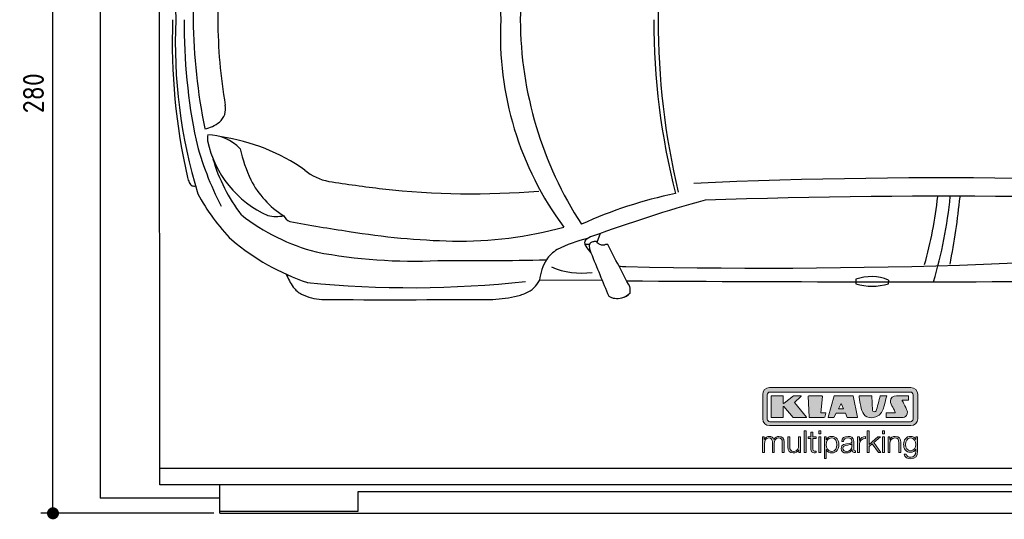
# Model space of a CAD drawing. Header units: millimetres. Extents: x 705 to 7297, y 2378 to 5770.
# Tile 1 of 3: x 705 to 3988, y 2417 to 4082. Entities that reach past the tile are written whole.
import ezdxf

# ---------------------------------------------------------------- set-up
doc = ezdxf.new("R2010")
doc.units = ezdxf.units.MM
doc.layers.get('0').update_dxf_attribs({"lineweight": 25})
for name, color, linetype, lineweight in [('4', 3, 'Continuous', 25), ('AM_0', 7, 'Continuous', 25), ('Car', 10, 'Continuous', 25)]:
    doc.layers.add(name, color=color, linetype=linetype, lineweight=lineweight)
doc.layers.add('Logo', color=7, linetype='Continuous')
doc.styles.get("Standard").update_dxf_attribs({"font": 'ISOCP.SHX'})
doc.dimstyles.new('GEN-ISO$0', dxfattribs={"dimscale": 20, "dimtxt": 3.5, "dimasz": 2, "dimexe": 2, "dimexo": 1, "dimgap": 1.5, "dimtad": 1, "dimdec": 1, "dimlfac": 0.1, "dimdsep": 46, "dimtxsty": 'Standard', "dimblk": 'PUNKT', "dimcen": 2, "dimclrd": 256, "dimclre": 256, "dimclrt": 2, "dimadec": 0, "dimazin": 0, "dimtp": 0.1, "dimtm": 0.1, "dimtfac": 0.71, "dimtdec": 1, "dimtmove": 2, "dimatfit": 3, "dimldrblk": 'PUNKT', "dimfxl": 1, "dimtolj": 1, "dimarcsym": 0})

# ---------------------------------------------------------------- blocks, each defined once
blk = doc.blocks.new('PUNKT')
at = {"layer": '4', "color": 0, "linetype": 'ByBlock'}
blk.add_line((-0.5, 0), (-1, 0), dxfattribs=at)
at = {"layer": '4', "color": 0, "linetype": 'ByBlock', "const_width": 0.5}
blk.add_lwpolyline([(-0.25, 0, 1), (0.25, 0, 1)], format="xyb", close=True, dxfattribs=at)
blk = doc.blocks.new('*D4')
at = {"layer": '4', "lineweight": -2, "transparency": 16777216}
for p, q in [((1352.8, 5237.3), (775.9, 5237.3)), ((815.9, 2477.3), (815.9, 5197.3)), ((1352.8, 2437.3), (775.9, 2437.3))]:
    blk.add_line(p, q, dxfattribs=at)
at = {"layer": 'DEFPOINTS', "color": 0, "transparency": 16777216}
for p in [(815.9, 5237.3), (1372.8, 5237.3), (1372.8, 2437.3)]:
    blk.add_point(p, dxfattribs=at)
at = {"layer": '4', "lineweight": -2, "transparency": 16777216, "xscale": 40, "yscale": 40, "zscale": 40}
for p, rotation in [((815.9, 5237.3), 90), ((815.9, 2437.3), 270)]:
    blk.add_blockref('PUNKT', p, dxfattribs=dict(at, rotation=rotation))
at = {"layer": '4', "color": 2, "transparency": 16777216, "insert": (750.8, 3837.3), "char_height": 70, "attachment_point": 5, "rotation": 90}
blk.add_mtext('\\A1;280', dxfattribs=at)
blk = doc.blocks.new('KLAUS')
at = {"layer": 'Logo', "true_color": 0x7b7b7a}
h = blk.add_hatch(color=8, dxfattribs=at)
h.dxf.hatch_style = 2
edge = h.paths.add_edge_path()
edge.add_spline(control_points=[(3.6, 29.09), (2.88, 29.09), (2.3, 28.51), (2.3, 27.8), (2.3, 27.8), (2.3, 16.11), (2.3, 16.11), (2.3, 15.39), (2.88, 14.81), (3.6, 14.81), (3.6, 14.81), (71.16, 14.81), (71.16, 14.81), (71.88, 14.81), (72.46, 15.39), (72.46, 16.11), (72.46, 16.11), (72.46, 27.8), (72.46, 27.8), (72.46, 28.51), (71.88, 29.09), (71.16, 29.09), (71.16, 29.09), (3.6, 29.09), (3.6, 29.09), (3.6, 29.09), (3.6, 29.09), (3.6, 29.09)], knot_values=[0, 0, 0, 0, 1, 1, 1, 2, 2, 2, 3, 3, 3, 4, 4, 4, 5, 5, 5, 6, 6, 6, 7, 7, 7, 8, 8, 8, 9, 9, 9, 9], degree=3, periodic=0)
edge = h.paths.add_edge_path()
edge.add_spline(control_points=[(3.35, 31.23), (3.35, 31.23), (71.47, 31.23), (71.47, 31.23), (73.26, 31.23), (74.71, 29.77), (74.71, 27.99), (74.71, 27.99), (74.71, 16.17), (74.71, 16.17), (74.71, 14.38), (73.26, 12.93), (71.47, 12.93), (71.47, 12.93), (3.35, 12.93), (3.35, 12.93), (1.56, 12.93), (0.11, 14.38), (0.11, 16.17), (0.11, 16.17), (0.11, 27.99), (0.11, 27.99), (0.11, 29.77), (1.56, 31.23), (3.35, 31.23), (3.35, 31.23), (3.35, 31.23), (3.35, 31.23)], knot_values=[0, 0, 0, 0, 1, 1, 1, 2, 2, 2, 3, 3, 3, 4, 4, 4, 5, 5, 5, 6, 6, 6, 7, 7, 7, 8, 8, 8, 9, 9, 9, 9], degree=3, periodic=0)
h = blk.add_hatch(color=8, dxfattribs=at)
h.dxf.hatch_style = 2
edge = h.paths.add_edge_path()
edge.add_spline(control_points=[(4.5, 27.33), (4.5, 27.33), (9.7, 27.33), (9.7, 27.33), (9.84, 27.33), (9.96, 27.22), (9.96, 27.08), (9.96, 27.08), (9.96, 23.69), (9.96, 23.69), (9.96, 23.69), (9.94, 23.64), (10.04, 23.59), (10.14, 23.53), (10.2, 23.57), (10.2, 23.57), (10.2, 23.57), (10.51, 23.75), (10.51, 23.75), (10.51, 23.75), (14.94, 27.33), (14.94, 27.33), (14.94, 27.33), (18.41, 27.33), (18.41, 27.33), (18.41, 27.33), (18.49, 27.33), (18.56, 27.2), (18.65, 27.04), (18.53, 26.91), (18.53, 26.91), (18.53, 26.91), (15.49, 24.11), (15.49, 24.11), (15.49, 24.11), (21.14, 17.06), (21.14, 17.06), (21.14, 17.06), (21.13, 16.91), (21.13, 16.91), (21.08, 16.84), (20.99, 16.82), (20.99, 16.82), (20.99, 16.82), (14.7, 16.82), (14.7, 16.82), (14.7, 16.82), (10.26, 22.17), (10.26, 22.17), (10.26, 22.17), (10.19, 22.24), (10.08, 22.21), (9.97, 22.18), (9.96, 22.11), (9.96, 22.11), (9.96, 22.11), (9.96, 17.08), (9.96, 17.08), (9.96, 16.94), (9.84, 16.82), (9.7, 16.82), (9.7, 16.82), (4.5, 16.82), (4.5, 16.82), (4.36, 16.82), (4.25, 16.94), (4.25, 17.08), (4.25, 17.08), (4.25, 27.08), (4.25, 27.08), (4.25, 27.22), (4.36, 27.33), (4.5, 27.33), (4.5, 27.33), (4.5, 27.33), (4.5, 27.33)], knot_values=[0, 0, 0, 0, 1, 1, 1, 2, 2, 2, 3, 3, 3, 4, 4, 4, 5, 5, 5, 6, 6, 6, 7, 7, 7, 8, 8, 8, 9, 9, 9, 10, 10, 10, 11, 11, 11, 12, 12, 12, 13, 13, 13, 14, 14, 14, 15, 15, 15, 16, 16, 16, 17, 17, 17, 18, 18, 18, 19, 19, 19, 20, 20, 20, 21, 21, 21, 22, 22, 22, 23, 23, 23, 24, 24, 24, 25, 25, 25, 25], degree=3, periodic=0)
h = blk.add_hatch(color=8, dxfattribs=at)
h.dxf.hatch_style = 2
h.paths.add_polyline_path([(22.42, 17.06), (21.97, 27.15), (22.24, 27.33), (28.55, 27.33), (28.86, 26.97), (28.01, 19.08), (30.26, 19.07), (30.44, 18.95), (30.08, 16.95), (29.49, 16.82), (22.6, 16.82)])
h = blk.add_hatch(color=8, dxfattribs=at)
h.paths.add_polyline_path([(36.52, 21.01), (38.93, 21.01), (37.87, 23.57)])
h.paths.add_polyline_path([(34.52, 27.33), (43.65, 27.33), (45.76, 16.94), (45.57, 16.82), (40.83, 16.82), (39.89, 18.95), (35.42, 18.95), (34.27, 16.82), (31.78, 16.82), (31.66, 17)])
h = blk.add_hatch(color=8, dxfattribs=at)
h.dxf.hatch_style = 2
edge = h.paths.add_edge_path()
edge.add_spline(control_points=[(52.69, 27.32), (52.69, 27.32), (52.88, 20.14), (52.88, 20.14), (53.01, 19.89), (53.2, 19.77), (53.43, 19.71), (53.91, 19.59), (54.43, 19.57), (54.64, 20.03), (55.23, 21.34), (56.27, 25.45), (56.6, 27.33), (56.6, 27.33), (59.77, 27.33), (59.77, 27.33), (58.77, 23.9), (58.56, 16.82), (52.63, 16.76), (48.72, 16.72), (48.01, 19.35), (47.27, 22.24), (46.89, 23.68), (46.54, 27.33), (46.54, 27.33), (46.54, 27.33), (52.69, 27.32), (52.69, 27.32), (52.69, 27.32), (52.69, 27.32), (52.69, 27.32)], knot_values=[0, 0, 0, 0, 1, 1, 1, 2, 2, 2, 3, 3, 3, 4, 4, 4, 5, 5, 5, 6, 6, 6, 7, 7, 7, 8, 8, 8, 9, 9, 9, 10, 10, 10, 10], degree=3, periodic=0)
h = blk.add_hatch(color=8, dxfattribs=at)
h.dxf.hatch_style = 2
edge = h.paths.add_edge_path()
edge.add_spline(control_points=[(64.46, 27.33), (64.46, 27.33), (70.31, 27.33), (70.31, 27.33), (70.31, 26.52), (70.31, 26.02), (70.31, 25.12), (70.31, 25.12), (67.3, 25.12), (67.3, 25.12), (67.24, 25.04), (67.25, 25.11), (67.25, 24.91), (67.25, 24.88), (69.73, 20.38), (69.73, 19.57), (69.73, 16.4), (67.22, 16.81), (65.9, 16.82), (65.9, 16.82), (59.59, 16.82), (59.59, 16.82), (59.59, 17.76), (59.59, 18.23), (59.59, 19.14), (59.59, 19.14), (63.75, 19.14), (63.75, 19.14), (63.82, 19.22), (63.81, 19.11), (63.81, 19.31), (63.81, 20.32), (61.58, 23.06), (61.58, 24.63), (61.58, 26.33), (62.83, 27.34), (64.46, 27.33), (64.46, 27.33), (64.46, 27.33), (64.46, 27.33)], knot_values=[0, 0, 0, 0, 1, 1, 1, 2, 2, 2, 3, 3, 3, 4, 4, 4, 5, 5, 5, 6, 6, 6, 7, 7, 7, 8, 8, 8, 9, 9, 9, 10, 10, 10, 11, 11, 11, 12, 12, 12, 13, 13, 13, 13], degree=3, periodic=0)
at = {"layer": 'Logo', "true_color": 0xef7c00}
h = blk.add_hatch(color=30, dxfattribs=at)
h.dxf.hatch_style = 2
h.paths.add_polyline_path([(20.07, 0), (20.99, 0), (20.99, 10.45), (20.07, 10.45)])
h = blk.add_hatch(color=30, dxfattribs=at)
h.dxf.hatch_style = 2
edge = h.paths.add_edge_path()
edge.add_spline(control_points=[(24.22, 9.82), (24.22, 9.82), (23.3, 9.82), (23.3, 9.82), (23.3, 9.82), (23.3, 7.55), (23.3, 7.55), (23.3, 7.55), (21.98, 7.55), (21.98, 7.55), (21.98, 7.55), (21.98, 6.78), (21.98, 6.78), (21.98, 6.78), (23.3, 6.78), (23.3, 6.78), (23.3, 6.78), (23.3, 1.61), (23.3, 1.61), (23.28, 0.32), (23.71, -0.09), (24.94, -0.09), (25.22, -0.09), (25.48, -0.06), (25.76, -0.06), (25.76, -0.06), (25.76, 0.73), (25.76, 0.73), (25.5, 0.7), (25.23, 0.69), (24.97, 0.69), (24.31, 0.73), (24.22, 1.08), (24.22, 1.68), (24.22, 1.68), (24.22, 6.78), (24.22, 6.78), (24.22, 6.78), (25.76, 6.78), (25.76, 6.78), (25.76, 6.78), (25.76, 7.55), (25.76, 7.55), (25.76, 7.55), (24.22, 7.55), (24.22, 7.55), (24.22, 7.55), (24.22, 9.82), (24.22, 9.82), (24.22, 9.82), (24.22, 9.82), (24.22, 9.82)], knot_values=[0, 0, 0, 0, 1, 1, 1, 2, 2, 2, 3, 3, 3, 4, 4, 4, 5, 5, 5, 6, 6, 6, 7, 7, 7, 8, 8, 8, 9, 9, 9, 10, 10, 10, 11, 11, 11, 12, 12, 12, 13, 13, 13, 14, 14, 14, 15, 15, 15, 16, 16, 16, 17, 17, 17, 17], degree=3, periodic=0)
h = blk.add_hatch(color=30, dxfattribs=at)
h.paths.add_polyline_path([(27.1, 0), (28.03, 0), (28.03, 7.55), (27.1, 7.55)])
h.paths.add_polyline_path([(27.1, 8.98), (28.03, 8.98), (28.03, 10.45), (27.1, 10.45)])
h = blk.add_hatch(color=30, dxfattribs=at)
h.dxf.hatch_style = 2
h.paths.add_polyline_path([(50.4, 0), (51.32, 0), (51.32, 2.87), (52.82, 4.11), (55.8, 0), (56.96, 0), (53.52, 4.76), (56.74, 7.55), (55.51, 7.55), (51.32, 3.89), (51.32, 10.45), (50.4, 10.45)])
h = blk.add_hatch(color=30, dxfattribs=at)
h.paths.add_polyline_path([(57.74, 0), (58.66, 0), (58.66, 7.55), (57.74, 7.55)])
h.paths.add_polyline_path([(57.74, 8.98), (58.66, 8.98), (58.66, 10.45), (57.74, 10.45)])
h = blk.add_hatch(color=30, dxfattribs=at)
h.dxf.hatch_style = 2
edge = h.paths.add_edge_path()
edge.add_spline(control_points=[(0, 0), (0, 0), (0.92, 0), (0.92, 0), (0.92, 0), (0.92, 4.22), (0.92, 4.22), (0.94, 5.8), (1.58, 7), (3.18, 7), (4.35, 7), (4.77, 6.15), (4.76, 5.12), (4.76, 5.12), (4.76, 0), (4.76, 0), (4.76, 0), (5.68, 0), (5.68, 0), (5.68, 0), (5.68, 4.27), (5.68, 4.27), (5.68, 5.68), (6.14, 7), (7.73, 7), (9.05, 7), (9.52, 6.32), (9.52, 5.08), (9.52, 5.08), (9.52, 0), (9.52, 0), (9.52, 0), (10.44, 0), (10.44, 0), (10.44, 0), (10.44, 5.12), (10.44, 5.12), (10.44, 6.91), (9.59, 7.77), (7.94, 7.77), (6.94, 7.77), (5.99, 7.29), (5.54, 6.3), (5.26, 7.29), (4.36, 7.77), (3.37, 7.77), (2.17, 7.77), (1.38, 7.19), (0.89, 6.28), (0.89, 6.28), (0.85, 6.28), (0.85, 6.28), (0.85, 6.28), (0.85, 7.55), (0.85, 7.55), (0.85, 7.55), (0, 7.55), (0, 7.55), (0, 7.55), (0, 0), (0, 0), (0, 0), (0, 0), (0, 0)], knot_values=[0, 0, 0, 0, 1, 1, 1, 2, 2, 2, 3, 3, 3, 4, 4, 4, 5, 5, 5, 6, 6, 6, 7, 7, 7, 8, 8, 8, 9, 9, 9, 10, 10, 10, 11, 11, 11, 12, 12, 12, 13, 13, 13, 14, 14, 14, 15, 15, 15, 16, 16, 16, 17, 17, 17, 18, 18, 18, 19, 19, 19, 20, 20, 20, 21, 21, 21, 21], degree=3, periodic=0)
h = blk.add_hatch(color=30, dxfattribs=at)
h.dxf.hatch_style = 2
edge = h.paths.add_edge_path()
edge.add_spline(control_points=[(18.31, 7.55), (18.31, 7.55), (17.39, 7.55), (17.39, 7.55), (17.39, 7.55), (17.39, 3.59), (17.39, 3.59), (17.39, 2.05), (16.7, 0.56), (15.12, 0.56), (13.66, 0.56), (13.15, 1.27), (13.1, 2.64), (13.1, 2.64), (13.1, 7.55), (13.1, 7.55), (13.1, 7.55), (12.18, 7.55), (12.18, 7.55), (12.18, 7.55), (12.18, 2.65), (12.18, 2.65), (12.18, 0.89), (12.93, -0.22), (14.83, -0.22), (15.96, -0.22), (16.95, 0.35), (17.44, 1.36), (17.44, 1.36), (17.47, 1.36), (17.47, 1.36), (17.47, 1.36), (17.47, 0), (17.47, 0), (17.47, 0), (18.31, 0), (18.31, 0), (18.31, 0), (18.31, 7.55), (18.31, 7.55), (18.31, 7.55), (18.31, 7.55), (18.31, 7.55)], knot_values=[0, 0, 0, 0, 1, 1, 1, 2, 2, 2, 3, 3, 3, 4, 4, 4, 5, 5, 5, 6, 6, 6, 7, 7, 7, 8, 8, 8, 9, 9, 9, 10, 10, 10, 11, 11, 11, 12, 12, 12, 13, 13, 13, 14, 14, 14, 14], degree=3, periodic=0)
h = blk.add_hatch(color=30, dxfattribs=at)
edge = h.paths.add_edge_path()
edge.add_spline(control_points=[(35.84, 3.78), (35.84, 2.21), (35.12, 0.56), (33.37, 0.56), (31.4, 0.56), (30.72, 2.21), (30.72, 3.78), (30.72, 5.49), (31.33, 7), (33.37, 7), (35.12, 7), (35.84, 5.34), (35.84, 3.78), (35.84, 3.78), (35.84, 3.78), (35.84, 3.78)], knot_values=[0, 0, 0, 0, 1, 1, 1, 2, 2, 2, 3, 3, 3, 4, 4, 4, 5, 5, 5, 5], degree=3, periodic=0)
edge = h.paths.add_edge_path()
edge.add_spline(control_points=[(29.79, -2.8), (29.79, -2.8), (30.72, -2.8), (30.72, -2.8), (30.72, -2.8), (30.72, 1.43), (30.72, 1.43), (30.72, 1.43), (30.74, 1.43), (30.74, 1.43), (31.14, 0.35), (32.24, -0.22), (33.37, -0.22), (35.66, -0.22), (36.76, 1.64), (36.76, 3.78), (36.76, 5.91), (35.66, 7.77), (33.37, 7.77), (32.15, 7.77), (31.1, 7.14), (30.67, 6.12), (30.67, 6.12), (30.64, 6.12), (30.64, 6.12), (30.64, 6.12), (30.64, 7.55), (30.64, 7.55), (30.64, 7.55), (29.79, 7.55), (29.79, 7.55), (29.79, 7.55), (29.79, -2.8), (29.79, -2.8), (29.79, -2.8), (29.79, -2.8), (29.79, -2.8)], knot_values=[0, 0, 0, 0, 1, 1, 1, 2, 2, 2, 3, 3, 3, 4, 4, 4, 5, 5, 5, 6, 6, 6, 7, 7, 7, 8, 8, 8, 9, 9, 9, 10, 10, 10, 11, 11, 11, 12, 12, 12, 12], degree=3, periodic=0)
h = blk.add_hatch(color=30, dxfattribs=at)
edge = h.paths.add_edge_path()
edge.add_spline(control_points=[(43.03, 2.93), (43.04, 1.45), (41.8, 0.56), (40.39, 0.56), (39.53, 0.56), (38.71, 1.13), (38.71, 2.05), (38.71, 3.53), (40.66, 3.51), (42.22, 3.79), (42.47, 3.84), (42.88, 3.91), (43, 4.13), (43, 4.13), (43.03, 4.13), (43.03, 4.13), (43.03, 4.13), (43.03, 2.93), (43.03, 2.93), (43.03, 2.93), (43.03, 2.93), (43.03, 2.93)], knot_values=[0, 0, 0, 0, 1, 1, 1, 2, 2, 2, 3, 3, 3, 4, 4, 4, 5, 5, 5, 6, 6, 6, 7, 7, 7, 7], degree=3, periodic=0)
edge = h.paths.add_edge_path()
edge.add_spline(control_points=[(39.03, 5.24), (39.06, 6.47), (39.91, 7), (41.05, 7), (42.14, 7), (43.03, 6.69), (43.03, 5.45), (43.03, 4.61), (42.6, 4.51), (41.84, 4.42), (39.85, 4.19), (37.79, 4.11), (37.79, 1.99), (37.79, 0.47), (38.93, -0.22), (40.32, -0.22), (41.77, -0.22), (42.43, 0.34), (43.07, 1.32), (43.07, 1.32), (43.1, 1.32), (43.1, 1.32), (43.1, 0.53), (43.25, 0), (44.19, 0), (44.43, 0), (44.58, 0.01), (44.79, 0.06), (44.79, 0.06), (44.79, 0.83), (44.79, 0.83), (44.71, 0.81), (44.6, 0.78), (44.49, 0.78), (44.13, 0.78), (43.95, 0.98), (43.95, 1.33), (43.95, 1.33), (43.95, 5.34), (43.95, 5.34), (43.95, 7.36), (42.5, 7.77), (41.17, 7.77), (39.44, 7.77), (38.2, 7.01), (38.11, 5.24), (38.11, 5.24), (39.03, 5.24), (39.03, 5.24), (39.03, 5.24), (39.03, 5.24), (39.03, 5.24)], knot_values=[0, 0, 0, 0, 1, 1, 1, 2, 2, 2, 3, 3, 3, 4, 4, 4, 5, 5, 5, 6, 6, 6, 7, 7, 7, 8, 8, 8, 9, 9, 9, 10, 10, 10, 11, 11, 11, 12, 12, 12, 13, 13, 13, 14, 14, 14, 15, 15, 15, 16, 16, 16, 17, 17, 17, 17], degree=3, periodic=0)
h = blk.add_hatch(color=30, dxfattribs=at)
h.dxf.hatch_style = 2
edge = h.paths.add_edge_path()
edge.add_spline(control_points=[(45.79, 0), (45.79, 0), (46.71, 0), (46.71, 0), (46.71, 0), (46.71, 4.03), (46.71, 4.03), (46.71, 5.59), (47.85, 6.82), (49.52, 6.73), (49.52, 6.73), (49.52, 7.66), (49.52, 7.66), (48.16, 7.72), (47.14, 7), (46.67, 5.78), (46.67, 5.78), (46.64, 5.78), (46.64, 5.78), (46.64, 5.78), (46.64, 7.55), (46.64, 7.55), (46.64, 7.55), (45.79, 7.55), (45.79, 7.55), (45.79, 7.55), (45.79, 0), (45.79, 0), (45.79, 0), (45.79, 0), (45.79, 0)], knot_values=[0, 0, 0, 0, 1, 1, 1, 2, 2, 2, 3, 3, 3, 4, 4, 4, 5, 5, 5, 6, 6, 6, 7, 7, 7, 8, 8, 8, 9, 9, 9, 10, 10, 10, 10], degree=3, periodic=0)
h = blk.add_hatch(color=30, dxfattribs=at)
h.dxf.hatch_style = 2
edge = h.paths.add_edge_path()
edge.add_spline(control_points=[(60.41, 0), (60.41, 0), (61.33, 0), (61.33, 0), (61.33, 0), (61.33, 4.41), (61.33, 4.41), (61.36, 5.89), (62.24, 7), (63.7, 7), (65.2, 7), (65.62, 6.02), (65.62, 4.71), (65.62, 4.71), (65.62, 0), (65.62, 0), (65.62, 0), (66.54, 0), (66.54, 0), (66.54, 0), (66.54, 4.86), (66.54, 4.86), (66.54, 6.66), (65.9, 7.77), (63.78, 7.77), (62.71, 7.77), (61.7, 7.16), (61.36, 6.25), (61.36, 6.25), (61.33, 6.25), (61.33, 6.25), (61.33, 6.25), (61.33, 7.55), (61.33, 7.55), (61.33, 7.55), (60.41, 7.55), (60.41, 7.55), (60.41, 7.55), (60.41, 0), (60.41, 0), (60.41, 0), (60.41, 0), (60.41, 0)], knot_values=[0, 0, 0, 0, 1, 1, 1, 2, 2, 2, 3, 3, 3, 4, 4, 4, 5, 5, 5, 6, 6, 6, 7, 7, 7, 8, 8, 8, 9, 9, 9, 10, 10, 10, 11, 11, 11, 12, 12, 12, 13, 13, 13, 14, 14, 14, 14], degree=3, periodic=0)
h = blk.add_hatch(color=30, dxfattribs=at)
edge = h.paths.add_edge_path()
edge.add_spline(control_points=[(71.32, 0.86), (69.62, 0.86), (68.83, 2.34), (68.83, 3.86), (68.83, 5.43), (69.56, 7), (71.32, 7), (73.06, 7), (73.75, 5.34), (73.75, 3.86), (73.75, 2.33), (72.91, 0.86), (71.32, 0.86), (71.32, 0.86), (71.32, 0.86), (71.32, 0.86)], knot_values=[0, 0, 0, 0, 1, 1, 1, 2, 2, 2, 3, 3, 3, 4, 4, 4, 5, 5, 5, 5], degree=3, periodic=0)
edge = h.paths.add_edge_path()
edge.add_spline(control_points=[(74.67, 7.55), (74.67, 7.55), (73.75, 7.55), (73.75, 7.55), (73.75, 7.55), (73.75, 6.25), (73.75, 6.25), (73.75, 6.25), (73.72, 6.25), (73.72, 6.25), (73.35, 7.09), (72.41, 7.77), (71.32, 7.77), (69.13, 7.77), (67.9, 6.05), (67.9, 3.97), (67.9, 1.82), (68.9, 0.09), (71.32, 0.09), (72.4, 0.09), (73.29, 0.72), (73.72, 1.64), (73.72, 1.64), (73.75, 1.64), (73.75, 1.64), (73.75, 1.64), (73.75, 0.61), (73.75, 0.61), (73.75, -1.23), (73.01, -2.24), (71.32, -2.24), (70.29, -2.24), (69.31, -1.85), (69.1, -0.73), (69.1, -0.73), (68.18, -0.73), (68.18, -0.73), (68.31, -2.34), (69.81, -3.02), (71.32, -3.02), (73.79, -3.02), (74.65, -1.64), (74.67, 0.61), (74.67, 0.61), (74.67, 7.55), (74.67, 7.55), (74.67, 7.55), (74.67, 7.55), (74.67, 7.55)], knot_values=[0, 0, 0, 0, 1, 1, 1, 2, 2, 2, 3, 3, 3, 4, 4, 4, 5, 5, 5, 6, 6, 6, 7, 7, 7, 8, 8, 8, 9, 9, 9, 10, 10, 10, 11, 11, 11, 12, 12, 12, 13, 13, 13, 14, 14, 14, 15, 15, 15, 16, 16, 16, 16], degree=3, periodic=0)
at = {"layer": 'Logo', "lineweight": 0}
for points in [[(22.42, 17.06), (21.97, 27.15), (22.24, 27.33), (28.55, 27.33), (28.86, 26.97), (28.01, 19.08), (30.26, 19.07), (30.44, 18.95), (30.08, 16.95), (29.49, 16.82), (22.6, 16.82), (22.42, 17.06), (22.42, 17.06)], [(34.52, 27.33), (43.65, 27.33), (45.76, 16.94), (45.57, 16.82), (40.83, 16.82), (39.89, 18.95), (35.42, 18.95), (34.27, 16.82), (31.78, 16.82), (31.66, 17), (34.52, 27.33), (34.52, 27.33)], [(36.52, 21.01), (38.93, 21.01), (37.87, 23.57), (36.52, 21.01), (36.52, 21.01)], [(20.07, 0), (20.99, 0), (20.99, 10.45), (20.07, 10.45), (20.07, 0), (20.07, 0)], [(27.1, 8.98), (28.03, 8.98), (28.03, 10.45), (27.1, 10.45), (27.1, 8.98), (27.1, 8.98)], [(50.4, 0), (51.32, 0), (51.32, 2.87), (52.82, 4.11), (55.8, 0), (56.96, 0), (53.52, 4.76), (56.74, 7.55), (55.51, 7.55), (51.32, 3.89), (51.32, 10.45), (50.4, 10.45), (50.4, 0), (50.4, 0)], [(57.74, 8.98), (58.66, 8.98), (58.66, 10.45), (57.74, 10.45), (57.74, 8.98), (57.74, 8.98)], [(27.1, 0), (28.03, 0), (28.03, 7.55), (27.1, 7.55), (27.1, 0), (27.1, 0)], [(57.74, 0), (58.66, 0), (58.66, 7.55), (57.74, 7.55), (57.74, 0), (57.74, 0)]]:
    blk.add_lwpolyline(points, dxfattribs=at)
for points, knots in [([(3.35, 31.23), (3.35, 31.23), (71.47, 31.23), (71.47, 31.23), (73.26, 31.23), (74.71, 29.77), (74.71, 27.99), (74.71, 27.99), (74.71, 16.17), (74.71, 16.17), (74.71, 14.38), (73.26, 12.93), (71.47, 12.93), (71.47, 12.93), (3.35, 12.93), (3.35, 12.93), (1.56, 12.93), (0.11, 14.38), (0.11, 16.17), (0.11, 16.17), (0.11, 27.99), (0.11, 27.99), (0.11, 29.77), (1.56, 31.23), (3.35, 31.23), (3.35, 31.23), (3.35, 31.23), (3.35, 31.23)], [0, 0, 0, 0, 1, 1, 1, 2, 2, 2, 3, 3, 3, 4, 4, 4, 5, 5, 5, 6, 6, 6, 7, 7, 7, 8, 8, 8, 9, 9, 9, 9]), ([(3.6, 29.09), (2.88, 29.09), (2.3, 28.51), (2.3, 27.8), (2.3, 27.8), (2.3, 16.11), (2.3, 16.11), (2.3, 15.39), (2.88, 14.81), (3.6, 14.81), (3.6, 14.81), (71.16, 14.81), (71.16, 14.81), (71.88, 14.81), (72.46, 15.39), (72.46, 16.11), (72.46, 16.11), (72.46, 27.8), (72.46, 27.8), (72.46, 28.51), (71.88, 29.09), (71.16, 29.09), (71.16, 29.09), (3.6, 29.09), (3.6, 29.09), (3.6, 29.09), (3.6, 29.09), (3.6, 29.09)], [0, 0, 0, 0, 1, 1, 1, 2, 2, 2, 3, 3, 3, 4, 4, 4, 5, 5, 5, 6, 6, 6, 7, 7, 7, 8, 8, 8, 9, 9, 9, 9]), ([(4.5, 27.33), (4.5, 27.33), (9.7, 27.33), (9.7, 27.33), (9.84, 27.33), (9.96, 27.22), (9.96, 27.08), (9.96, 27.08), (9.96, 23.69), (9.96, 23.69), (9.96, 23.69), (9.94, 23.64), (10.04, 23.59), (10.14, 23.53), (10.2, 23.57), (10.2, 23.57), (10.2, 23.57), (10.51, 23.75), (10.51, 23.75), (10.51, 23.75), (14.94, 27.33), (14.94, 27.33), (14.94, 27.33), (18.41, 27.33), (18.41, 27.33), (18.41, 27.33), (18.49, 27.33), (18.56, 27.2), (18.65, 27.04), (18.53, 26.91), (18.53, 26.91), (18.53, 26.91), (15.49, 24.11), (15.49, 24.11), (15.49, 24.11), (21.14, 17.06), (21.14, 17.06), (21.14, 17.06), (21.13, 16.91), (21.13, 16.91), (21.08, 16.84), (20.99, 16.82), (20.99, 16.82), (20.99, 16.82), (14.7, 16.82), (14.7, 16.82), (14.7, 16.82), (10.26, 22.17), (10.26, 22.17), (10.26, 22.17), (10.19, 22.24), (10.08, 22.21), (9.97, 22.18), (9.96, 22.11), (9.96, 22.11), (9.96, 22.11), (9.96, 17.08), (9.96, 17.08), (9.96, 16.94), (9.84, 16.82), (9.7, 16.82), (9.7, 16.82), (4.5, 16.82), (4.5, 16.82), (4.36, 16.82), (4.25, 16.94), (4.25, 17.08), (4.25, 17.08), (4.25, 27.08), (4.25, 27.08), (4.25, 27.22), (4.36, 27.33), (4.5, 27.33), (4.5, 27.33), (4.5, 27.33), (4.5, 27.33)], [0, 0, 0, 0, 1, 1, 1, 2, 2, 2, 3, 3, 3, 4, 4, 4, 5, 5, 5, 6, 6, 6, 7, 7, 7, 8, 8, 8, 9, 9, 9, 10, 10, 10, 11, 11, 11, 12, 12, 12, 13, 13, 13, 14, 14, 14, 15, 15, 15, 16, 16, 16, 17, 17, 17, 18, 18, 18, 19, 19, 19, 20, 20, 20, 21, 21, 21, 22, 22, 22, 23, 23, 23, 24, 24, 24, 25, 25, 25, 25]), ([(52.69, 27.32), (52.69, 27.32), (52.88, 20.14), (52.88, 20.14), (53.01, 19.89), (53.2, 19.77), (53.43, 19.71), (53.91, 19.59), (54.43, 19.57), (54.64, 20.03), (55.23, 21.34), (56.27, 25.45), (56.6, 27.33), (56.6, 27.33), (59.77, 27.33), (59.77, 27.33), (58.77, 23.9), (58.56, 16.82), (52.63, 16.76), (48.72, 16.72), (48.01, 19.35), (47.27, 22.24), (46.89, 23.68), (46.54, 27.33), (46.54, 27.33), (46.54, 27.33), (52.69, 27.32), (52.69, 27.32), (52.69, 27.32), (52.69, 27.32), (52.69, 27.32)], [0, 0, 0, 0, 1, 1, 1, 2, 2, 2, 3, 3, 3, 4, 4, 4, 5, 5, 5, 6, 6, 6, 7, 7, 7, 8, 8, 8, 9, 9, 9, 10, 10, 10, 10]), ([(64.46, 27.33), (64.46, 27.33), (70.31, 27.33), (70.31, 27.33), (70.31, 26.52), (70.31, 26.02), (70.31, 25.12), (70.31, 25.12), (67.3, 25.12), (67.3, 25.12), (67.24, 25.04), (67.25, 25.11), (67.25, 24.91), (67.25, 24.88), (69.73, 20.38), (69.73, 19.57), (69.73, 16.4), (67.22, 16.81), (65.9, 16.82), (65.9, 16.82), (59.59, 16.82), (59.59, 16.82), (59.59, 17.76), (59.59, 18.23), (59.59, 19.14), (59.59, 19.14), (63.75, 19.14), (63.75, 19.14), (63.82, 19.22), (63.81, 19.11), (63.81, 19.31), (63.81, 20.32), (61.58, 23.06), (61.58, 24.63), (61.58, 26.33), (62.83, 27.34), (64.46, 27.33), (64.46, 27.33), (64.46, 27.33), (64.46, 27.33)], [0, 0, 0, 0, 1, 1, 1, 2, 2, 2, 3, 3, 3, 4, 4, 4, 5, 5, 5, 6, 6, 6, 7, 7, 7, 8, 8, 8, 9, 9, 9, 10, 10, 10, 11, 11, 11, 12, 12, 12, 13, 13, 13, 13]), ([(24.22, 9.82), (24.22, 9.82), (23.3, 9.82), (23.3, 9.82), (23.3, 9.82), (23.3, 7.55), (23.3, 7.55), (23.3, 7.55), (21.98, 7.55), (21.98, 7.55), (21.98, 7.55), (21.98, 6.78), (21.98, 6.78), (21.98, 6.78), (23.3, 6.78), (23.3, 6.78), (23.3, 6.78), (23.3, 1.61), (23.3, 1.61), (23.28, 0.32), (23.71, -0.09), (24.94, -0.09), (25.22, -0.09), (25.48, -0.06), (25.76, -0.06), (25.76, -0.06), (25.76, 0.73), (25.76, 0.73), (25.5, 0.7), (25.23, 0.69), (24.97, 0.69), (24.31, 0.73), (24.22, 1.08), (24.22, 1.68), (24.22, 1.68), (24.22, 6.78), (24.22, 6.78), (24.22, 6.78), (25.76, 6.78), (25.76, 6.78), (25.76, 6.78), (25.76, 7.55), (25.76, 7.55), (25.76, 7.55), (24.22, 7.55), (24.22, 7.55), (24.22, 7.55), (24.22, 9.82), (24.22, 9.82), (24.22, 9.82), (24.22, 9.82), (24.22, 9.82)], [0, 0, 0, 0, 1, 1, 1, 2, 2, 2, 3, 3, 3, 4, 4, 4, 5, 5, 5, 6, 6, 6, 7, 7, 7, 8, 8, 8, 9, 9, 9, 10, 10, 10, 11, 11, 11, 12, 12, 12, 13, 13, 13, 14, 14, 14, 15, 15, 15, 16, 16, 16, 17, 17, 17, 17]), ([(0, 0), (0, 0), (0.92, 0), (0.92, 0), (0.92, 0), (0.92, 4.22), (0.92, 4.22), (0.94, 5.8), (1.58, 7), (3.18, 7), (4.35, 7), (4.77, 6.15), (4.76, 5.12), (4.76, 5.12), (4.76, 0), (4.76, 0), (4.76, 0), (5.68, 0), (5.68, 0), (5.68, 0), (5.68, 4.27), (5.68, 4.27), (5.68, 5.68), (6.14, 7), (7.73, 7), (9.05, 7), (9.52, 6.32), (9.52, 5.08), (9.52, 5.08), (9.52, 0), (9.52, 0), (9.52, 0), (10.44, 0), (10.44, 0), (10.44, 0), (10.44, 5.12), (10.44, 5.12), (10.44, 6.91), (9.59, 7.77), (7.94, 7.77), (6.94, 7.77), (5.99, 7.29), (5.54, 6.3), (5.26, 7.29), (4.36, 7.77), (3.37, 7.77), (2.17, 7.77), (1.38, 7.19), (0.89, 6.28), (0.89, 6.28), (0.85, 6.28), (0.85, 6.28), (0.85, 6.28), (0.85, 7.55), (0.85, 7.55), (0.85, 7.55), (0, 7.55), (0, 7.55), (0, 7.55), (0, 0), (0, 0), (0, 0), (0, 0), (0, 0)], [0, 0, 0, 0, 1, 1, 1, 2, 2, 2, 3, 3, 3, 4, 4, 4, 5, 5, 5, 6, 6, 6, 7, 7, 7, 8, 8, 8, 9, 9, 9, 10, 10, 10, 11, 11, 11, 12, 12, 12, 13, 13, 13, 14, 14, 14, 15, 15, 15, 16, 16, 16, 17, 17, 17, 18, 18, 18, 19, 19, 19, 20, 20, 20, 21, 21, 21, 21]), ([(18.31, 7.55), (18.31, 7.55), (17.39, 7.55), (17.39, 7.55), (17.39, 7.55), (17.39, 3.59), (17.39, 3.59), (17.39, 2.05), (16.7, 0.56), (15.12, 0.56), (13.66, 0.56), (13.15, 1.27), (13.1, 2.64), (13.1, 2.64), (13.1, 7.55), (13.1, 7.55), (13.1, 7.55), (12.18, 7.55), (12.18, 7.55), (12.18, 7.55), (12.18, 2.65), (12.18, 2.65), (12.18, 0.89), (12.93, -0.22), (14.83, -0.22), (15.96, -0.22), (16.95, 0.35), (17.44, 1.36), (17.44, 1.36), (17.47, 1.36), (17.47, 1.36), (17.47, 1.36), (17.47, 0), (17.47, 0), (17.47, 0), (18.31, 0), (18.31, 0), (18.31, 0), (18.31, 7.55), (18.31, 7.55), (18.31, 7.55), (18.31, 7.55), (18.31, 7.55)], [0, 0, 0, 0, 1, 1, 1, 2, 2, 2, 3, 3, 3, 4, 4, 4, 5, 5, 5, 6, 6, 6, 7, 7, 7, 8, 8, 8, 9, 9, 9, 10, 10, 10, 11, 11, 11, 12, 12, 12, 13, 13, 13, 14, 14, 14, 14]), ([(29.79, -2.8), (29.79, -2.8), (30.72, -2.8), (30.72, -2.8), (30.72, -2.8), (30.72, 1.43), (30.72, 1.43), (30.72, 1.43), (30.74, 1.43), (30.74, 1.43), (31.14, 0.35), (32.24, -0.22), (33.37, -0.22), (35.66, -0.22), (36.76, 1.64), (36.76, 3.78), (36.76, 5.91), (35.66, 7.77), (33.37, 7.77), (32.15, 7.77), (31.1, 7.14), (30.67, 6.12), (30.67, 6.12), (30.64, 6.12), (30.64, 6.12), (30.64, 6.12), (30.64, 7.55), (30.64, 7.55), (30.64, 7.55), (29.79, 7.55), (29.79, 7.55), (29.79, 7.55), (29.79, -2.8), (29.79, -2.8), (29.79, -2.8), (29.79, -2.8), (29.79, -2.8)], [0, 0, 0, 0, 1, 1, 1, 2, 2, 2, 3, 3, 3, 4, 4, 4, 5, 5, 5, 6, 6, 6, 7, 7, 7, 8, 8, 8, 9, 9, 9, 10, 10, 10, 11, 11, 11, 12, 12, 12, 12]), ([(35.84, 3.78), (35.84, 2.21), (35.12, 0.56), (33.37, 0.56), (31.4, 0.56), (30.72, 2.21), (30.72, 3.78), (30.72, 5.49), (31.33, 7), (33.37, 7), (35.12, 7), (35.84, 5.34), (35.84, 3.78), (35.84, 3.78), (35.84, 3.78), (35.84, 3.78)], [0, 0, 0, 0, 1, 1, 1, 2, 2, 2, 3, 3, 3, 4, 4, 4, 5, 5, 5, 5]), ([(39.03, 5.24), (39.06, 6.47), (39.91, 7), (41.05, 7), (42.14, 7), (43.03, 6.69), (43.03, 5.45), (43.03, 4.61), (42.6, 4.51), (41.84, 4.42), (39.85, 4.19), (37.79, 4.11), (37.79, 1.99), (37.79, 0.47), (38.93, -0.22), (40.32, -0.22), (41.77, -0.22), (42.43, 0.34), (43.07, 1.32), (43.07, 1.32), (43.1, 1.32), (43.1, 1.32), (43.1, 0.53), (43.25, 0), (44.19, 0), (44.43, 0), (44.58, 0.01), (44.79, 0.06), (44.79, 0.06), (44.79, 0.83), (44.79, 0.83), (44.71, 0.81), (44.6, 0.78), (44.49, 0.78), (44.13, 0.78), (43.95, 0.98), (43.95, 1.33), (43.95, 1.33), (43.95, 5.34), (43.95, 5.34), (43.95, 7.36), (42.5, 7.77), (41.17, 7.77), (39.44, 7.77), (38.2, 7.01), (38.11, 5.24), (38.11, 5.24), (39.03, 5.24), (39.03, 5.24), (39.03, 5.24), (39.03, 5.24), (39.03, 5.24)], [0, 0, 0, 0, 1, 1, 1, 2, 2, 2, 3, 3, 3, 4, 4, 4, 5, 5, 5, 6, 6, 6, 7, 7, 7, 8, 8, 8, 9, 9, 9, 10, 10, 10, 11, 11, 11, 12, 12, 12, 13, 13, 13, 14, 14, 14, 15, 15, 15, 16, 16, 16, 17, 17, 17, 17]), ([(45.79, 0), (45.79, 0), (46.71, 0), (46.71, 0), (46.71, 0), (46.71, 4.03), (46.71, 4.03), (46.71, 5.59), (47.85, 6.82), (49.52, 6.73), (49.52, 6.73), (49.52, 7.66), (49.52, 7.66), (48.16, 7.72), (47.14, 7), (46.67, 5.78), (46.67, 5.78), (46.64, 5.78), (46.64, 5.78), (46.64, 5.78), (46.64, 7.55), (46.64, 7.55), (46.64, 7.55), (45.79, 7.55), (45.79, 7.55), (45.79, 7.55), (45.79, 0), (45.79, 0), (45.79, 0), (45.79, 0), (45.79, 0)], [0, 0, 0, 0, 1, 1, 1, 2, 2, 2, 3, 3, 3, 4, 4, 4, 5, 5, 5, 6, 6, 6, 7, 7, 7, 8, 8, 8, 9, 9, 9, 10, 10, 10, 10]), ([(60.41, 0), (60.41, 0), (61.33, 0), (61.33, 0), (61.33, 0), (61.33, 4.41), (61.33, 4.41), (61.36, 5.89), (62.24, 7), (63.7, 7), (65.2, 7), (65.62, 6.02), (65.62, 4.71), (65.62, 4.71), (65.62, 0), (65.62, 0), (65.62, 0), (66.54, 0), (66.54, 0), (66.54, 0), (66.54, 4.86), (66.54, 4.86), (66.54, 6.66), (65.9, 7.77), (63.78, 7.77), (62.71, 7.77), (61.7, 7.16), (61.36, 6.25), (61.36, 6.25), (61.33, 6.25), (61.33, 6.25), (61.33, 6.25), (61.33, 7.55), (61.33, 7.55), (61.33, 7.55), (60.41, 7.55), (60.41, 7.55), (60.41, 7.55), (60.41, 0), (60.41, 0), (60.41, 0), (60.41, 0), (60.41, 0)], [0, 0, 0, 0, 1, 1, 1, 2, 2, 2, 3, 3, 3, 4, 4, 4, 5, 5, 5, 6, 6, 6, 7, 7, 7, 8, 8, 8, 9, 9, 9, 10, 10, 10, 11, 11, 11, 12, 12, 12, 13, 13, 13, 14, 14, 14, 14]), ([(74.67, 7.55), (74.67, 7.55), (73.75, 7.55), (73.75, 7.55), (73.75, 7.55), (73.75, 6.25), (73.75, 6.25), (73.75, 6.25), (73.72, 6.25), (73.72, 6.25), (73.35, 7.09), (72.41, 7.77), (71.32, 7.77), (69.13, 7.77), (67.9, 6.05), (67.9, 3.97), (67.9, 1.82), (68.9, 0.09), (71.32, 0.09), (72.4, 0.09), (73.29, 0.72), (73.72, 1.64), (73.72, 1.64), (73.75, 1.64), (73.75, 1.64), (73.75, 1.64), (73.75, 0.61), (73.75, 0.61), (73.75, -1.23), (73.01, -2.24), (71.32, -2.24), (70.29, -2.24), (69.31, -1.85), (69.1, -0.73), (69.1, -0.73), (68.18, -0.73), (68.18, -0.73), (68.31, -2.34), (69.81, -3.02), (71.32, -3.02), (73.79, -3.02), (74.65, -1.64), (74.67, 0.61), (74.67, 0.61), (74.67, 7.55), (74.67, 7.55), (74.67, 7.55), (74.67, 7.55), (74.67, 7.55)], [0, 0, 0, 0, 1, 1, 1, 2, 2, 2, 3, 3, 3, 4, 4, 4, 5, 5, 5, 6, 6, 6, 7, 7, 7, 8, 8, 8, 9, 9, 9, 10, 10, 10, 11, 11, 11, 12, 12, 12, 13, 13, 13, 14, 14, 14, 15, 15, 15, 16, 16, 16, 16]), ([(71.32, 0.86), (69.62, 0.86), (68.83, 2.34), (68.83, 3.86), (68.83, 5.43), (69.56, 7), (71.32, 7), (73.06, 7), (73.75, 5.34), (73.75, 3.86), (73.75, 2.33), (72.91, 0.86), (71.32, 0.86), (71.32, 0.86), (71.32, 0.86), (71.32, 0.86)], [0, 0, 0, 0, 1, 1, 1, 2, 2, 2, 3, 3, 3, 4, 4, 4, 5, 5, 5, 5]), ([(43.03, 2.93), (43.04, 1.45), (41.8, 0.56), (40.39, 0.56), (39.53, 0.56), (38.71, 1.13), (38.71, 2.05), (38.71, 3.53), (40.66, 3.51), (42.22, 3.79), (42.47, 3.84), (42.88, 3.91), (43, 4.13), (43, 4.13), (43.03, 4.13), (43.03, 4.13), (43.03, 4.13), (43.03, 2.93), (43.03, 2.93), (43.03, 2.93), (43.03, 2.93), (43.03, 2.93)], [0, 0, 0, 0, 1, 1, 1, 2, 2, 2, 3, 3, 3, 4, 4, 4, 5, 5, 5, 6, 6, 6, 7, 7, 7, 7])]:
    blk.add_open_spline(points, degree=3, knots=knots, dxfattribs=at)
blk = doc.blocks.new('Car_drauf')
at = {"layer": 'Car'}
for p, q in [((2587.8, -1018.3), (2598.8, -988.5)), ((2562.2, -1025.7), (2547.4, -1026.1)), ((2604.7, -1144.8), (2395.3, -1145.4)), ((3450.7, -1141.7), (3450.7, -1156.7)), ((3559, -1144.3), (3558.9, -1157.4))]:
    blk.add_line(p, q, dxfattribs=at)
for centre, radius, start, end in [((3339.5, -225.1), 1074.1, 143.4309, 182.7444), ((3595.9, -283.3), 1264.3, 146.9983, 179.6932), ((2932.4, -203.8), 1751.1, 163.1688, 182.3831), ((5284.5, -275.1), 2493.1, 166.7115, 180.0338), ((3218.1, -303.4), 1977.3, 168.6299, 179.2231), ((3066.6, -285.2), 1743.5, 170.3115, 179.7169), ((3214.2, -350.2), 2042.9, 177.9395, 192.7866), ((2932.4, -349.4), 1751.1, 177.6169, 196.8312), ((3083.7, -294.9), 1872.7, 179.4397, 191.8114), ((3218.1, -249.8), 1977.3, 180.7769, 191.3701), ((3066.6, -268), 1743.5, 180.2831, 189.6885), ((3339.5, -328), 1074.1, 177.2556, 216.5691), ((3595.9, -269.8), 1264.3, 180.3068, 213.0017), ((5158.8, -273.6), 2382.1, 180.072, 194.1507), ((5284.5, -278), 2493.1, 179.9662, 193.2885), ((1292.9, -573.9), 56.4, 309.0602, 12.8602), ((1257.7, -530.8), 112.1, 281.3388, 309.1276), ((2202.3, -439.8), 981.1, 194.0661, 207.8208), ((1354.3, -671.9), 65.8, 169.6982, 187.4281), ((1632.3, -608.8), 350.6, 191.7863, 246.0628), ((1290.3, -806.2), 146.1, 42.7936, 90.0985), ((1244.6, -1299.3), 638.5, 54.7315, 81.8327), ((1961.6, -570.7), 580.4, 193.5827, 204.3457), ((1841, -586.4), 555.8, 196.0422, 217.7537), ((1730.1, -633.6), 185.7, 231.0235, 258.4427), ((1342.2, -771.1), 124.1, 194.5362, 202.8757), ((1245.1, -813.2), 18.4, 199.5927, 245.8708), ((1703.8, -671.6), 304.3, 207.053, 238.0644), ((2660.1, 5588.1), 6476.3, 261.41088, 263.01744), ((3730.5, -18890.2), 18086.5, 85.33073, 92.59733), ((1244.2, -805.3), 25.6, 255.0185, 280.1323), ((2171.7, 1860.7), 2717.4, 263.6847, 274.6749), ((1851.7, -537.2), 675.6, 208.1928, 224.4965), ((3130.6, -2250.3), 1422.3, 101.4179, 114.7287), ((4365.8, -5947.6), 5264.4, 105.6219, 109.9198), ((3768, -27305), 26440.1, 86.98152, 91.77684), ((2289.5, -705.4), 1443.5, 344.4277, 353.6171), ((2258.9, -719.6), 1513.6, 343.4873, 354.4697), ((1301.5, -611.6), 2509.7, 348.9766, 354.1623), ((1822.9, -389.3), 683.1, 231.9714, 255.4782), ((1517.8, -810.3), 122.1, 256.8888, 281.8518), ((1575.7, -915.2), 35.9, 203.9977, 249.2012), ((2322.4, 2969.7), 3991.3, 259.0309, 261.9185), ((2164.4, 1464.3), 2479.3, 260.6418, 268.6459), ((2127.2, 321.5), 1336.1, 269.0847, 285.1735), ((1876.8, -405.9), 789.2, 230.0325, 251.1469), ((2651, -1421.6), 426.4, 102.8702, 117.3604), ((2557.3, -1019.3), 11.4, 134.8342, 182.8109), ((2593.7, -1062.3), 67.7, 108.53, 131.0072), ((2588, -1075.8), 60.5, 96.4677, 106.7327), ((2582.2, -1023.6), 7.94, 68.0161, 97.2947), ((2579.8, -1025.7), 10.9, 37.0424, 60.209), ((3147.1, 19397.7), 20502.1, 268.70421, 275.81427), ((1975.8, 652.3), 1733.5, 259.222, 272.6847), ((2511.4, -1140.6), 112.8, 119.9841, 145.3102), ((2570.9, -1017.5), 25, 185.3119, 212.6922), ((2676.5, -951.2), 149.7, 212.2054, 223.2589), ((2591.6, -1031.2), 29.9, 169.643, 197.0761), ((2571.6, -1028), 9.72, 130.0628, 166.8715), ((2695.2, -1005.3), 136.7, 194.6603, 200.7788), ((2575, -1033), 15.8, 106.3185, 127.7317), ((2614.7, -991.8), 37.9, 226.3025, 236.5758), ((2605.6, -1005.1), 21.8, 236.8834, 268.1292), ((2611.2, -931), 96.1, 266.2739, 270.0983), ((2611.9, -1020.1), 6.99, 265.0523, 288.1616), ((2652.5, -1140.6), 120.1, 106.8649, 108.6005), ((2619.5, -1032.8), 7.45, 91.971, 104.9899), ((2618.8, -1038), 12.6, 68.4851, 87.8324), ((-87010.6, -48001.6), 101197.5, 27.56865, 27.658105), ((2143.3, 13981.6), 15061.1, 269.67146, 271.04617), ((2572.8, -1167), 178.7, 149.525, 172.6669), ((14330.2, 3704.8), 12688.9, 202.02565, 202.73135), ((2536.6, -867.1), 254.1, 246.6039, 277.903), ((2680.2, -966.5), 132.7, 261.6161, 271.3799), ((1779.6, -1026), 248.9, 203.3496, 214.6403), ((1966.7, 2329.8), 3499.5, 264.3402, 276.279), ((2319.1, -1109), 84.5, 292.3548, 334.4823), ((2389.6, -1143.6), 5.94, 342.3259, 354.3459), ((3585.1, 138164.7), 139314.6, 269.630458, 270.327846), ((3501.6, -1284.2), 151.3, 67.5862, 109.6456), ((1638.6, -1122.2), 78.2, 215.427, 242.4624), ((2642.9, -1180.7), 55.6, 353.2347, 15.0896), ((2642.9, -1180.7), 55.6, 353.2347, 15.0817), ((3506, -968.2), 196.5, 253.6544, 285.7333), ((1683.5, -1021), 188.8, 244.5584, 265.7724), ((1905.2, 65900.1), 67109.8, 269.798833, 270.277064), ((2216.7, -725), 484.1, 271.5399, 281.4595), ((2271.5, -1006.2), 197.7, 282.0858, 293.7622), ((2655.4, -1147.3), 58.5, 240.8177, 316.898), ((2655.4, -1147.3), 58.5, 240.8195, 261.252), ((2655.4, -1147.3), 58.5, 261.2529, 284.8692), ((2655.4, -1147.3), 58.5, 284.8201, 316.898)]:
    blk.add_arc(centre, radius, start, end, dxfattribs=at)

msp = doc.modelspace()

# ---------------------------------------------------------------- linework, layer by layer
for p, q in [((972.77, 5187.27), (972.77, 2487.27)), ((1171.65, 2587.27), (1171.58, 5142.27)), ((1171.72, 2587.27), (6225.48, 2587.27)), ((1171.74, 2532.27), (1171.74, 2587.27)), ((6227.2, 2532.27), (1171.72, 2532.27)), ((1372.77, 2437.27), (1372.77, 2532.27)), ((4122.78, 2508.77), (1832.77, 2508.77)), ((1832.77, 2508.77), (1832.77, 2443.27)), ((1372.77, 2487.27), (972.77, 2487.27)), ((1832.77, 2443.27), (1372.77, 2443.27)), ((1372.77, 2437.27), (4772.77, 2437.27))]:
    msp.add_line(p, q)

# ---------------------------------------------------------------- block references
at = {"xscale": 6.929133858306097, "yscale": 6.929133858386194, "zscale": 6.929133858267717, "rotation": 0.011070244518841}
msp.add_blockref('KLAUS', (3181.7, 2639.74), dxfattribs=at)
at = {"layer": 'AM_0'}
msp.add_blockref('Car_drauf', (42.36, 4358.86), dxfattribs=at)

# ---------------------------------------------------------------- dimensions: what is measured, and where the dimension line sits
at = {"layer": '4'}
dim = msp.add_linear_dim(base=(815.85, 5237.27), p1=(1372.77, 2437.27), p2=(1372.77, 5237.27), angle=90, dimstyle='GEN-ISO$0', dxfattribs=at)
dim.commit()
dim.dimension.update_dxf_attribs({"geometry": '*D4', "text_midpoint": (750.85, 3837.27)})

doc.saveas('drawing.dxf')
